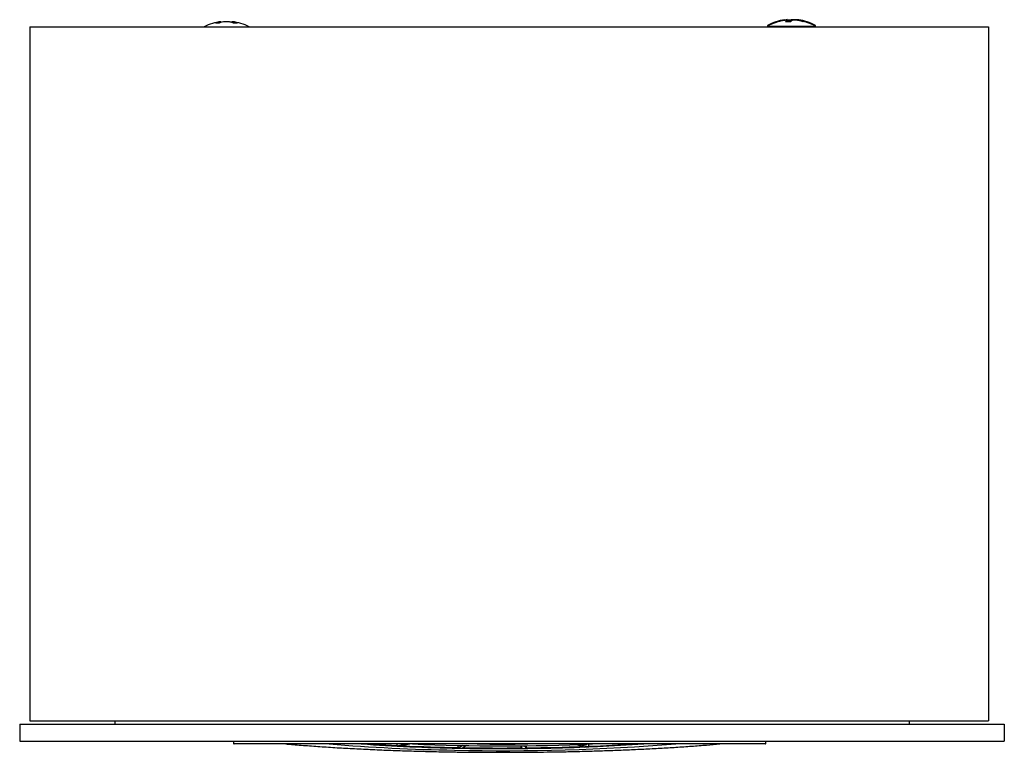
# Model space of a CAD drawing. Header units: millimetres. Extents: x -210 to 468, y 6 to 444.
# Tile 2 of 2: x 278 to 468, y 6 to 148. Entities that reach past the tile are written whole.
import ezdxf

# ---------------------------------------------------------------- set-up
doc = ezdxf.new("R2010")
doc.units = ezdxf.units.MM

msp = doc.modelspace()

# ---------------------------------------------------------------- linework, layer by layer
at = {"color": 7, "linetype": 'Continuous', "lineweight": 25}
for p, q in [((317.01, 147.14), (316.97, 147.14)), ((318.38, 147.14), (317.72, 147.14)), ((319.08, 147.14), (319.07, 146.94)), ((319.13, 147.14), (319.08, 147.14)), ((422.4, 146.39), (422.4, 146.16)), ((422.4, 146.39), (422.62, 146.39)), ((426.2, 147.53), (425.97, 147.53)), ((426, 147.41), (426.81, 147.41)), ((426.2, 147.41), (426.2, 147.53)), ((426.31, 147.13), (426.3, 147.41)), ((426.39, 147.53), (426.96, 147.53)), ((426.4, 147.41), (426.39, 147.53)), ((426.81, 147.41), (426.8, 147.15)), ((427.71, 147.53), (427.14, 147.53)), ((428.1, 147.41), (427.29, 147.41)), ((427.91, 147.53), (428.13, 147.53)), ((431.48, 146.39), (431.7, 146.39)), ((431.7, 146.16), (431.7, 146.39)), ((280.05, 146.16), (280.05, 12.16)), ((280.05, 146.16), (465.05, 146.16)), ((422.4, 146.27), (431.7, 146.27)), ((465.05, 146.16), (465.05, 12.16)), ((278.12, 11.52), (278.12, 8.28)), ((278.12, 11.52), (468.12, 11.52)), ((280.05, 12.16), (465.05, 12.16)), ((296.46, 12.16), (296.46, 11.52)), ((449.78, 12.16), (449.78, 11.52)), ((468.12, 11.52), (468.12, 8.28)), ((278.12, 8.28), (468.12, 8.28)), ((319.38, 8.28), (319.38, 7.83)), ((421.98, 7.73), (319.48, 7.73)), ((352.84, 7.73), (350.98, 7.32)), ((350.98, 7.32), (350.98, 7.73)), ((353.67, 7.73), (351.73, 7.29)), ((385.58, 7.6), (386.28, 7.63)), ((385.58, 7.61), (385.58, 7.6)), ((386.28, 7.63), (387.95, 7.16)), ((386.28, 7.63), (386.28, 7.63)), ((387.95, 7.16), (387.95, 7.7)), ((398.09, 7.73), (398.18, 7.72)), ((398.18, 7.72), (398.36, 7.73)), ((422.08, 7.83), (422.08, 8.28)), ((350.98, 7.32), (351.73, 7.29)), ((362.75, 6.92), (362.75, 7.44)), ((363.6, 7.41), (362.75, 6.92)), ((362.75, 6.92), (363.56, 6.91)), ((364.33, 7.4), (363.56, 6.91)), ((363.6, 7.42), (363.6, 7.41)), ((363.6, 7.41), (364.33, 7.4)), ((364.33, 7.41), (364.33, 7.4)), ((374.71, 7.35), (375.45, 7.36)), ((374.71, 7.36), (374.71, 7.35)), ((374.71, 7.35), (375.09, 6.86)), ((375.09, 6.86), (375.92, 6.87)), ((375.45, 7.37), (375.45, 7.36)), ((375.45, 7.36), (375.92, 6.87)), ((375.92, 6.87), (375.92, 7.37)), ((385.58, 7.6), (387.18, 7.13)), ((387.18, 7.13), (387.95, 7.16))]:
    msp.add_line(p, q, dxfattribs=at)
at = {"color": 1, "linetype": 'Continuous', "lineweight": 25}
msp.add_line((319.38, 7.83), (422.08, 7.83), dxfattribs=at)
at = {"color": 7, "linetype": 'Continuous', "lineweight": 25, "flags": 128}
for points in [[(426.19, 147.5), (426.21, 147.51), (426.39, 147.53)], [(426.96, 147.53), (427.04, 147.51), (427.05, 147.5)], [(345.62, 7.73), (348.77, 7.54), (350.98, 7.42)]]:
    msp.add_lwpolyline(points, dxfattribs=at)
at = {"color": 7, "linetype": 'Continuous', "lineweight": 25}
for centre, radius, start, end in [((318.05, 137.59), 9.61, 96.4591, 116.9127), ((317.73, 141.93), 5.26, 97.9004, 110.3695), ((316.25, 141.86), 5.01, 85.933, 94.067), ((318.44, 141.93), 5.26, 97.9004, 110.3695), ((317.64, 142.37), 4.82, 68.6914, 81.698), ((317.67, 141.99), 5.19, 74.1986, 82.141), ((318.38, 142.37), 4.82, 68.6914, 81.698), ((318.05, 137.59), 9.61, 63.0873, 83.5409), ((319.76, 141.36), 5.52, 86.1249, 93.8751), ((427.05, 137.98), 9.61, 97.631, 118.9406), ((427.05, 137.86), 9.61, 101.5859, 118.9406), ((426.92, 138.52), 8.94, 95.8984, 101.5873), ((426.64, 145.75), 1.84, 104.0473, 116.5637), ((426.74, 146.33), 1.16, 112.0881, 136.5969), ((426.39, 137.37), 9.77, 87.0885, 92.9115), ((427.58, 145.75), 1.83, 104.0489, 115.1581), ((426.45, 146.47), 1, 53.0012, 68.9028), ((427.73, 146.33), 1.16, 112.0881, 136.5969), ((426.83, 139.46), 8.11, 73.6818, 83.7784), ((426.91, 138.51), 8.95, 74.4759, 84.0984), ((427.18, 138.51), 8.95, 74.4759, 84.0984), ((427.25, 139.46), 8.11, 73.6818, 83.7784), ((427.05, 137.98), 9.61, 61.0594, 82.369), ((427.05, 137.86), 9.61, 61.0594, 78.4141), ((429.32, 145.54), 1.72, 83.0536, 96.9464), ((429.44, 146.39), 0.755, 79.5088, 100.4912), ((319.48, 7.83), 0.1, 180, 270), ((367.87, 364.91), 358.43, 265.1955, 269.0687), ((368.62, 354.58), 347.72, 265.9457, 269.0298), ((371.28, 391.51), 384.17, 267.4094, 272.5906), ((371.68, 419.08), 412.67, 268.663, 274.5917), ((371.43, 408.73), 401.91, 268.7592, 273.866), ((371.28, 379.29), 371.59, 269.249, 270.751), ((375.34, 331.63), 324.61, 272.226, 273.815), ((421.98, 7.83), 0.1, 270, 0), ((369.97, 395.3), 388.35, 267.3604, 268.9339), ((371.29, 455.8), 448.86, 269.0326, 270.4754), ((371.72, 426.36), 419.41, 270.5733, 272.0709)]:
    msp.add_arc(centre, radius, start, end, dxfattribs=at)
msp.add_open_spline([(329.5, 7.73), (329.84, 7.7), (331.17, 7.58), (333.63, 7.39), (336.85, 7.16), (340.17, 6.95), (343.58, 6.77), (347.07, 6.6), (350.61, 6.47), (354.16, 6.35), (357.65, 6.26), (360.94, 6.19), (363.82, 6.15), (366.47, 6.13), (368.88, 6.11), (371.89, 6.11), (374.57, 6.11), (377.45, 6.14), (379.92, 6.17), (382.84, 6.21), (385.88, 6.28), (389.02, 6.36), (392.2, 6.47), (395.4, 6.59), (398.58, 6.74), (401.71, 6.9), (404.78, 7.09), (407.78, 7.29), (410.6, 7.51), (412.36, 7.66), (413.2, 7.73)], degree=3, knots=[0, 0, 0, 0, 0.015039, 0.057659, 0.10009, 0.142341, 0.1844, 0.226223, 0.26772, 0.308692, 0.348687, 0.386418, 0.41904, 0.444655, 0.474368, 0.49866, 0.544133, 0.56291, 0.593973, 0.626161, 0.660596, 0.696399, 0.733214, 0.77076, 0.808843, 0.847323, 0.886106, 0.925128, 0.964352, 1, 1, 1, 1], dxfattribs=at)

doc.saveas('drawing.dxf')
